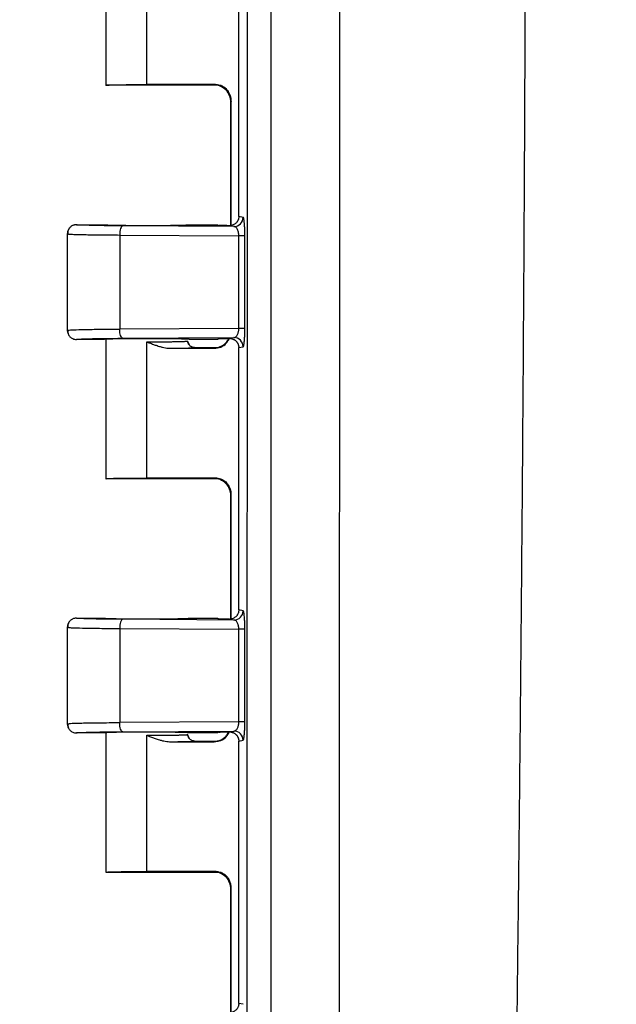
# Model space of a CAD drawing. Header units: inches. Extents: x 1.4 to 59.1, y 1.4 to 45.4.
# Tile 6 of 26: x 12.5 to 14.8, y 12.1 to 15.9. Entities that reach past the tile are written whole.
import ezdxf

# ---------------------------------------------------------------- set-up
doc = ezdxf.new("R2010")
doc.units = ezdxf.units.IN
doc.header["$LTSCALE"] = 5.5
doc.header["$MEASUREMENT"] = 0
doc.layers.add('DIMENSIONS', color=140, linetype='Continuous', lineweight=25)
doc.styles.add('SLDTEXTSTYLE0', font='TXT', dxfattribs={"width": 0.7})
doc.dimstyles.new('SLDDIMSTYLE3', dxfattribs={"dimtxt": 0.467285, "dimasz": 0.715, "dimexe": 0, "dimexo": 0.0625, "dimgap": 0.116821, "dimtad": 0, "dimtih": 1, "dimtoh": 1, "dimrnd": 1e-09, "dimzin": 12, "dimdsep": 46, "dimtxsty": 'SLDTEXTSTYLE0', "dimsah": 1, "dimcen": 0.09, "dimadec": 0, "dimazin": 3, "dimtfac": 1, "dimtofl": 0, "dimtmove": 0, "dimatfit": 3, "dimfxl": 0, "dimfrac": 2, "dimtolj": 1, "dimtzin": 12, "dimarcsym": 0})

# ---------------------------------------------------------------- blocks, each defined once
blk = doc.blocks.new('_D_4')
at = {"layer": 'DIMENSIONS'}
for p, q in [((14.4301, 26.6205), (7.2079, 26.6207)), ((7.8954, 26.6206), (7.8952, 18.4634)), ((7.0065, 17.6162), (6.8496, 17.6162)), ((6.8496, 17.6162), (6.8496, 16.8735)), ((8.7838, 17.6162), (8.9407, 17.6162)), ((8.9407, 17.6162), (8.9407, 16.8735)), ((6.8496, 16.8735), (7.0065, 16.8735)), ((8.9407, 16.8735), (8.7838, 16.8735)), ((7.895, 8.5956), (7.8951, 16.7689)), ((14.4297, 8.5955), (7.2075, 8.5957))]:
    blk.add_line(p, q, dxfattribs=at)
for points in [[(7.8954, 26.6206), (7.7853, 25.9057), (8.0053, 25.9056)], [(7.895, 8.5956), (8.005, 9.3106), (7.785, 9.3107)]]:
    blk.add_solid(points, dxfattribs=at)
at = {"layer": 'DIMENSIONS', "char_height": 0.45833, "attachment_point": 1, "style": 'SLDTEXTSTYLE0'}
for s, insert in [('18.02', (7.0065, 18.3116)), ('457.8', (7.0065, 17.4643))]:
    blk.add_mtext(s, dxfattribs=dict(at, insert=insert))
blk = doc.blocks.new('_D_10')
at = {"layer": 'DIMENSIONS'}
for p, q in [((13.2828, 26.3105), (9.8063, 26.3106)), ((10.4938, 26.3106), (10.4936, 18.4634)), ((9.6049, 17.6162), (9.448, 17.6162)), ((9.448, 17.6162), (9.448, 16.8735)), ((11.3822, 17.6162), (11.5392, 17.6162)), ((11.5392, 17.6162), (11.5392, 16.8735)), ((9.448, 16.8735), (9.6049, 16.8735)), ((11.5392, 16.8735), (11.3822, 16.8735)), ((10.4934, 8.9056), (10.4936, 16.7689)), ((13.2824, 8.9055), (9.8059, 8.9056))]:
    blk.add_line(p, q, dxfattribs=at)
for points in [[(10.4938, 26.3106), (10.3838, 25.5956), (10.6038, 25.5956)], [(10.4934, 8.9056), (10.6034, 9.6206), (10.3834, 9.6206)]]:
    blk.add_solid(points, dxfattribs=at)
at = {"layer": 'DIMENSIONS', "char_height": 0.45833, "attachment_point": 1, "style": 'SLDTEXTSTYLE0'}
for s, insert in [('17.41', (9.6049, 18.3116)), ('442.1', (9.6049, 17.4643))]:
    blk.add_mtext(s, dxfattribs=dict(at, insert=insert))
blk = doc.blocks.new('_D_11')
at = {"layer": 'DIMENSIONS'}
for p, q in [((14.4786, 27.0455), (4.6094, 27.0457)), ((5.2969, 27.0457), (5.2968, 18.4634)), ((4.4081, 17.6162), (4.2512, 17.6162)), ((4.2512, 17.6162), (4.2512, 16.8735)), ((6.1854, 17.6162), (6.3423, 17.6162)), ((6.3423, 17.6162), (6.3423, 16.8735)), ((4.2512, 16.8735), (4.4081, 16.8735)), ((6.3423, 16.8735), (6.1854, 16.8735)), ((5.2965, 8.1707), (5.2967, 16.7689)), ((14.4782, 8.1705), (4.609, 8.1707))]:
    blk.add_line(p, q, dxfattribs=at)
for points in [[(5.2969, 27.0457), (5.1869, 26.3307), (5.4069, 26.3307)], [(5.2965, 8.1707), (5.4065, 8.8857), (5.1865, 8.8857)]]:
    blk.add_solid(points, dxfattribs=at)
at = {"layer": 'DIMENSIONS', "char_height": 0.45833, "attachment_point": 1, "style": 'SLDTEXTSTYLE0'}
for s, insert in [('18.87', (4.4081, 18.3116)), ('479.4', (4.4081, 17.4643))]:
    blk.add_mtext(s, dxfattribs=dict(at, insert=insert))

msp = doc.modelspace()

# ---------------------------------------------------------------- linework, layer by layer
for p, q in [((13.3453, 26.0247), (13.345, 9.1909)), ((13.6984, 10.2183), (13.6987, 24.9973)), ((12.8073, 16.1399), (12.8073, 15.6077)), ((12.9635, 15.6107), (12.9635, 16.1299)), ((13.3138, 15.1077), (13.3138, 16.1079)), ((13.2354, 15.608), (12.8073, 15.608)), ((13.22, 15.6107), (12.9635, 15.6107)), ((13.22, 15.6107), (13.2184, 15.6092)), ((13.2468, 15.6066), (13.2354, 15.608)), ((13.2834, 15.0734), (13.2834, 15.5442)), ((13.285, 15.0739), (13.285, 15.5457)), ((13.3303, 15.1044), (13.3138, 15.1077)), ((12.6948, 15.0766), (12.7998, 15.0766)), ((13.2954, 15.0694), (12.8716, 15.0721)), ((13.1273, 15.0766), (13.2324, 15.0766)), ((13.2324, 15.0766), (13.2393, 15.0731)), ((13.2954, 15.0694), (13.2787, 15.0728)), ((12.6598, 15.0419), (12.6598, 14.6737)), ((12.6598, 15.0416), (12.6646, 15.0409)), ((12.8596, 15.0372), (13.314, 15.0343)), ((12.8596, 15.0372), (12.8596, 14.6785)), ((13.314, 14.6814), (13.314, 15.0343)), ((13.3369, 15.0189), (13.3369, 15.0343)), ((13.3369, 14.6968), (13.3369, 15.0189)), ((13.314, 14.6814), (12.8596, 14.6785)), ((13.3369, 14.6814), (13.314, 14.6814)), ((13.3369, 14.6814), (13.3369, 14.6968)), ((12.6598, 14.6741), (12.6671, 14.6747)), ((12.7998, 14.6391), (12.6948, 14.6391)), ((12.8073, 14.6399), (12.8073, 14.1077)), ((12.8716, 14.6435), (13.2954, 14.6462)), ((13.1273, 14.6391), (13.1198, 14.6397)), ((13.2324, 14.6391), (13.1273, 14.6391)), ((13.2392, 14.6425), (13.2324, 14.6391)), ((13.2787, 14.6428), (13.2954, 14.6462)), ((12.9635, 14.1107), (12.9635, 14.6299)), ((13.0546, 14.6053), (13.0672, 14.6055)), ((13.1244, 14.6186), (13.1169, 14.6327)), ((13.1269, 14.6155), (13.1201, 14.6291)), ((13.1448, 14.608), (13.2354, 14.608)), ((13.22, 14.6053), (13.2184, 14.6069)), ((13.3137, 13.6077), (13.3138, 14.6079)), ((13.3138, 14.6079), (13.3303, 14.6112)), ((13.2354, 14.108), (12.8073, 14.108)), ((13.22, 14.1107), (12.9635, 14.1107)), ((13.22, 14.1107), (13.2184, 14.1092)), ((13.2467, 14.1066), (13.2354, 14.108)), ((13.2834, 13.5734), (13.2834, 14.0442)), ((13.2849, 13.5739), (13.285, 14.0457)), ((13.3303, 13.6044), (13.3137, 13.6077)), ((12.6947, 13.5766), (12.7997, 13.5766)), ((13.2954, 13.5694), (12.8716, 13.5721)), ((13.1272, 13.5766), (13.2324, 13.5766)), ((13.2324, 13.5766), (13.2392, 13.5731)), ((13.2954, 13.5694), (13.2786, 13.5728)), ((12.6597, 13.5419), (12.6597, 13.1737)), ((12.6597, 13.5416), (12.6645, 13.5409)), ((12.8596, 13.5372), (13.314, 13.5343)), ((12.8596, 13.5372), (12.8596, 13.1785)), ((13.314, 13.1814), (13.314, 13.5343)), ((13.3369, 13.5189), (13.3369, 13.5343)), ((13.3369, 13.1968), (13.3369, 13.5189)), ((13.314, 13.1814), (12.8596, 13.1785)), ((13.3369, 13.1814), (13.314, 13.1814)), ((13.3369, 13.1814), (13.3369, 13.1968)), ((12.6597, 13.1741), (12.6671, 13.1747)), ((12.7997, 13.1391), (12.6947, 13.1391)), ((12.8072, 13.1399), (12.8072, 12.6077)), ((12.8716, 13.1435), (13.2954, 13.1462)), ((13.1272, 13.1391), (13.1197, 13.1397)), ((13.2324, 13.1391), (13.1272, 13.1391)), ((13.2392, 13.1425), (13.2324, 13.1391)), ((13.2786, 13.1428), (13.2954, 13.1462)), ((12.9635, 12.6107), (12.9635, 13.1299)), ((13.0546, 13.1053), (13.0672, 13.1055)), ((13.1243, 13.1186), (13.1168, 13.1327)), ((13.1269, 13.1155), (13.12, 13.1291)), ((13.1447, 13.108), (13.2354, 13.108)), ((13.2199, 13.1053), (13.2184, 13.1069)), ((13.3137, 13.1079), (13.3302, 13.1112)), ((13.3137, 12.1077), (13.3137, 13.1079)), ((12.8072, 12.608), (13.2353, 12.608)), ((13.2199, 12.6107), (12.9635, 12.6107)), ((13.2184, 12.6092), (13.2199, 12.6107)), ((13.2467, 12.6066), (13.2353, 12.608)), ((13.2849, 12.5457), (13.2834, 12.5442)), ((13.2834, 12.0734), (13.2834, 12.5442)), ((13.2849, 12.0739), (13.2849, 12.5457)), ((13.3302, 12.1044), (13.3137, 12.1077))]:
    msp.add_line(p, q)
at = {"flags": 128}
for points in [[(13.285, 15.5457), (13.2841, 15.5449), (13.2834, 15.5442)], [(13.0546, 14.6053), (13.1472, 14.6053), (13.22, 14.6053)], [(13.285, 14.0457), (13.2841, 14.0449), (13.2834, 14.0442)], [(13.0546, 13.1053), (13.1472, 13.1053), (13.2199, 13.1053)]]:
    msp.add_lwpolyline(points, dxfattribs=at)
for centre in [(13.2953, 15.1044), (13.2953, 13.6044)]:
    msp.add_arc(centre, 0.035, 270.2058, 0.0014)
for points, knots in [([(13.435, 26.0247), (13.435, 26.0231), (13.435, 26.0196), (13.4353, 26.011), (13.4358, 25.9998), (13.4363, 25.9878), (13.4362, 25.9698), (13.4363, 25.9341), (13.4362, 25.8575), (13.4363, 25.7043), (13.4362, 25.398), (13.4362, 24.7852), (13.4362, 23.5598), (13.4362, 21.1088), (13.4361, 17.6075), (13.436, 14.1061), (13.436, 11.6552), (13.4359, 10.4297), (13.4359, 9.817), (13.4359, 9.5106), (13.4359, 9.3575), (13.4359, 9.2809), (13.4359, 9.2452), (13.4359, 9.2272), (13.4355, 9.2165), (13.4351, 9.2074), (13.4348, 9.2006), (13.4347, 9.1959), (13.4346, 9.1924), (13.4346, 9.1909)], [0, 0, 0, 0, 0.000281, 0.000633, 0.001528, 0.002274, 0.002783, 0.004733, 0.008633, 0.016433, 0.032032, 0.063231, 0.12563, 0.250426, 0.500019, 0.749612, 0.874408, 0.936807, 0.968006, 0.983605, 0.991405, 0.995305, 0.997255, 0.997768, 0.998512, 0.999164, 0.999387, 0.999729, 1, 1, 1, 1]), ([(14.348, 24.9973), (14.35, 24.8741), (14.354, 24.6279), (14.3595, 24.2584), (14.3648, 23.889), (14.3698, 23.5195), (14.3745, 23.1501), (14.3789, 22.7806), (14.383, 22.4111), (14.3868, 22.0417), (14.3902, 21.6722), (14.3934, 21.3027), (14.3963, 20.9332), (14.3988, 20.5637), (14.4011, 20.1943), (14.4031, 19.8248), (14.4047, 19.4553), (14.4061, 19.0858), (14.4071, 18.7163), (14.4079, 18.3468), (14.4083, 17.9773), (14.4085, 17.6078), (14.4083, 17.2383), (14.4079, 16.8688), (14.4071, 16.4993), (14.406, 16.1298), (14.4046, 15.7603), (14.403, 15.3908), (14.401, 15.0213), (14.3987, 14.6518), (14.3961, 14.2823), (14.3932, 13.9129), (14.3901, 13.5434), (14.3866, 13.1739), (14.3828, 12.8044), (14.3787, 12.435), (14.3743, 12.0655), (14.3696, 11.696), (14.3646, 11.3266), (14.3592, 10.9572), (14.3537, 10.5877), (14.3497, 10.3414), (14.3477, 10.2183)], [0, 0, 0, 0, 0.025001, 0.050002, 0.075003, 0.100004, 0.125004, 0.150004, 0.175005, 0.200005, 0.225005, 0.250005, 0.275004, 0.300004, 0.325004, 0.350003, 0.375003, 0.400002, 0.425002, 0.450001, 0.475001, 0.5, 0.524999, 0.549999, 0.574998, 0.599998, 0.624997, 0.649997, 0.674996, 0.699996, 0.724996, 0.749995, 0.774995, 0.799995, 0.824995, 0.849996, 0.874996, 0.899996, 0.924997, 0.949998, 0.974999, 1, 1, 1, 1]), ([(12.8073, 15.608), (12.8074, 15.6081), (12.8075, 15.6082), (12.8081, 15.6083), (12.8091, 15.6084), (12.8104, 15.6086), (12.812, 15.6087), (12.8139, 15.6088), (12.816, 15.6089), (12.8183, 15.609), (12.8208, 15.6091), (12.8234, 15.6092), (12.8262, 15.6093), (12.8291, 15.6094), (12.832, 15.6095), (12.8351, 15.6096), (12.8381, 15.6096), (12.8412, 15.6097), (12.8443, 15.6098), (12.8474, 15.6098), (12.8504, 15.6099), (12.8562, 15.61), (12.8652, 15.6101), (12.878, 15.6103), (12.8914, 15.6104), (12.9054, 15.6106), (12.9198, 15.6106), (12.9343, 15.6107), (12.9489, 15.6107), (12.9587, 15.6107), (12.9635, 15.6107)], [0, 0, 0, 0, 0.0324238, 0.0640668, 0.0949289, 0.1250102, 0.1543106, 0.1828301, 0.2105688, 0.2375265, 0.2637033, 0.2890992, 0.3137142, 0.3375483, 0.3606014, 0.3828736, 0.4043648, 0.425075, 0.4450043, 0.4641527, 0.48252, 0.5001064, 0.565555, 0.6301571, 0.6939128, 0.7568223, 0.8188856, 0.8801029, 0.9404744, 1, 1, 1, 1]), ([(13.2834, 15.5442), (13.2834, 15.5518), (13.282, 15.5601), (13.2757, 15.5761), (13.2708, 15.5837), (13.2581, 15.5964), (13.2504, 15.6014), (13.2344, 15.6078), (13.2261, 15.6092), (13.2184, 15.6092)], [0, 0, 0, 0, 0.25, 0.25, 0.5, 0.5, 0.75, 0.75, 1, 1, 1, 1]), ([(13.285, 15.5457), (13.285, 15.5474), (13.2849, 15.5509), (13.2843, 15.5559), (13.2833, 15.5609), (13.2819, 15.5659), (13.2801, 15.5706), (13.278, 15.5753), (13.2755, 15.5797), (13.2726, 15.584), (13.2695, 15.588), (13.266, 15.5918), (13.2623, 15.5952), (13.2582, 15.5984), (13.254, 15.6012), (13.2495, 15.6037), (13.2449, 15.6059), (13.2401, 15.6076), (13.2352, 15.609), (13.2302, 15.61), (13.2251, 15.6106), (13.2217, 15.6107), (13.22, 15.6107)], [0, 0, 0, 0, 0.050004, 0.100007, 0.150009, 0.20001, 0.25001, 0.300009, 0.350007, 0.400005, 0.450003, 0.5, 0.549997, 0.599995, 0.649993, 0.699991, 0.74999, 0.79999, 0.849991, 0.899993, 0.949996, 1, 1, 1, 1]), ([(13.2467, 15.6069), (13.2512, 15.6048), (13.2604, 15.6007), (13.2741, 15.585), (13.2831, 15.565), (13.2837, 15.5503), (13.2839, 15.5433)], [0, 0, 0, 0, 0.258293, 0.518394, 0.769083, 1, 1, 1, 1]), ([(13.3138, 15.1077), (13.3137, 15.1065), (13.3137, 15.1041), (13.3131, 15.1005), (13.3121, 15.0969), (13.3108, 15.0935), (13.3091, 15.0902), (13.307, 15.087), (13.3043, 15.0836), (13.3004, 15.0801), (13.2952, 15.0767), (13.2889, 15.074), (13.2843, 15.0733), (13.2819, 15.0729)], [0, 0, 0, 0, 0.070037, 0.140513, 0.211436, 0.282811, 0.354645, 0.426942, 0.499708, 0.609616, 0.72963, 0.859757, 1, 1, 1, 1]), ([(13.3332, 15.0962), (13.3329, 15.0977), (13.332, 15.1031), (13.331, 15.1039), (13.3303, 15.1044)], [0, 0, 0, 0, 0.29215, 1, 1, 1, 1]), ([(13.3369, 15.0343), (13.3369, 15.0403), (13.3368, 15.0526), (13.3361, 15.0687), (13.3352, 15.0818), (13.3342, 15.0912), (13.3335, 15.0948), (13.3332, 15.0962)], [0, 0, 0, 0, 0.227137, 0.463168, 0.655652, 0.863842, 1, 1, 1, 1]), ([(12.6948, 15.0766), (12.6936, 15.0765), (12.6912, 15.0765), (12.6874, 15.0759), (12.6833, 15.0747), (12.6791, 15.073), (12.6748, 15.0705), (12.6707, 15.0672), (12.667, 15.0631), (12.6639, 15.0583), (12.6615, 15.053), (12.6601, 15.0474), (12.6599, 15.0435), (12.6598, 15.0416)], [0, 0, 0, 0, 0.063428, 0.133424, 0.210138, 0.293532, 0.383313, 0.478871, 0.579253, 0.683174, 0.789077, 0.895255, 1, 1, 1, 1]), ([(12.6665, 15.0622), (12.6645, 15.0586), (12.6607, 15.0515), (12.6623, 15.0442), (12.6631, 15.0405)], [0, 0, 0, 0, 0.501209, 1, 1, 1, 1]), ([(12.8716, 15.0721), (12.8458, 15.0723), (12.8215, 15.0725), (12.7781, 15.0731), (12.7589, 15.0735), (12.7275, 15.0743), (12.7153, 15.0747), (12.6989, 15.0756), (12.6947, 15.0761), (12.6948, 15.0766)], [0, 0, 0, 0, 0.25, 0.25, 0.5, 0.5, 0.75, 0.75, 1, 1, 1, 1]), ([(12.7998, 15.0766), (12.7998, 15.0765), (12.7999, 15.0764), (12.8005, 15.0763), (12.8015, 15.0761), (12.8029, 15.076), (12.8045, 15.0759), (12.8065, 15.0758), (12.8086, 15.0756), (12.811, 15.0755), (12.8136, 15.0754), (12.8164, 15.0753), (12.8193, 15.0752), (12.8223, 15.0751), (12.8254, 15.075), (12.8285, 15.075), (12.8317, 15.0749), (12.835, 15.0748), (12.8382, 15.0747), (12.8414, 15.0747), (12.8445, 15.0746), (12.857, 15.0744), (12.8816, 15.0741), (12.9217, 15.0738), (12.9705, 15.0737), (13.0272, 15.0739), (13.0665, 15.0743), (13.0859, 15.0747), (13.0923, 15.0748), (13.0987, 15.075), (13.105, 15.0751), (13.1109, 15.0753), (13.1162, 15.0755), (13.1208, 15.0758), (13.1244, 15.076), (13.1268, 15.0763), (13.1271, 15.0765), (13.1273, 15.0766)], [0, 0, 0, 0, 0.0163307, 0.0322613, 0.0477919, 0.0629224, 0.0776528, 0.0919832, 0.1059135, 0.1194437, 0.1325738, 0.1453039, 0.1576338, 0.1695637, 0.1810934, 0.1922231, 0.2029526, 0.2132821, 0.2232114, 0.2327406, 0.2418696, 0.2505986, 0.3369163, 0.4202081, 0.5004735, 0.6215931, 0.7494546, 0.76731, 0.7867655, 0.8078211, 0.8304766, 0.854732, 0.8805869, 0.9080414, 0.9370952, 0.9677481, 1, 1, 1, 1]), ([(12.8716, 15.0721), (12.8685, 15.072), (12.8654, 15.0682), (12.861, 15.0552), (12.8597, 15.0462), (12.8596, 15.0372)], [0, 0, 0, 0, 0.5, 0.5, 1, 1, 1, 1]), ([(13.2787, 15.0728), (13.2776, 15.0728), (13.2753, 15.0728), (13.2719, 15.0728), (13.2684, 15.0728), (13.2649, 15.0729), (13.2612, 15.0729), (13.2573, 15.0729), (13.2528, 15.073), (13.2467, 15.073), (13.2422, 15.0731), (13.2393, 15.0731)], [0, 0, 0, 0, 0.0747293, 0.1524358, 0.2336331, 0.3187715, 0.4082418, 0.502381, 0.619984, 0.7545939, 1, 1, 1, 1]), ([(13.314, 15.0343), (13.314, 15.0353), (13.3139, 15.0373), (13.3137, 15.0403), (13.3133, 15.0432), (13.3128, 15.0462), (13.3122, 15.0491), (13.3111, 15.0531), (13.309, 15.0582), (13.3063, 15.0628), (13.3033, 15.0661), (13.3007, 15.0679), (13.298, 15.0691), (13.2964, 15.0693), (13.2954, 15.0694)], [0, 0, 0, 0, 0.046181, 0.093075, 0.140963, 0.190112, 0.240766, 0.293151, 0.422653, 0.570798, 0.67946, 0.805913, 0.886875, 1, 1, 1, 1]), ([(12.6646, 15.0409), (12.6652, 15.0408), (12.6675, 15.0404), (12.6872, 15.0396), (12.7267, 15.0385), (12.7879, 15.0377), (12.8361, 15.0373), (12.8596, 15.0372)], [0, 0, 0, 0, 0.071274, 0.248004, 0.516573, 0.763779, 1, 1, 1, 1]), ([(13.3369, 15.0343), (13.3363, 15.0343), (13.3338, 15.0343), (13.3258, 15.0343), (13.3202, 15.0343), (13.314, 15.0343)], [0, 0, 0, 0, 0.5, 0.5, 1, 1, 1, 1]), ([(12.6671, 14.6747), (12.6697, 14.675), (12.6753, 14.6758), (12.7157, 14.6769), (12.7761, 14.6779), (12.8325, 14.6783), (12.8596, 14.6785)], [0, 0, 0, 0, 0.200014, 0.436244, 0.729165, 1, 1, 1, 1]), ([(12.8716, 14.6435), (12.8699, 14.6436), (12.8683, 14.6447), (12.8654, 14.6485), (12.8642, 14.6511), (12.8622, 14.6568), (12.8613, 14.6603), (12.8601, 14.6687), (12.8597, 14.6735), (12.8596, 14.6785)], [0, 0, 0, 0, 0.25, 0.25, 0.5, 0.5, 0.75, 0.75, 1, 1, 1, 1]), ([(13.2954, 14.6462), (13.296, 14.6462), (13.2972, 14.6463), (13.2989, 14.6469), (13.3004, 14.6476), (13.3018, 14.6485), (13.303, 14.6494), (13.3049, 14.6512), (13.3073, 14.6544), (13.3099, 14.6595), (13.3118, 14.6648), (13.313, 14.6702), (13.3138, 14.6757), (13.3139, 14.6795), (13.314, 14.6814)], [0, 0, 0, 0, 0.07433, 0.142043, 0.20314, 0.257625, 0.305502, 0.34678, 0.497747, 0.628708, 0.730164, 0.824894, 0.914289, 1, 1, 1, 1]), ([(13.3329, 14.6173), (13.3331, 14.618), (13.3332, 14.6187), (13.3333, 14.6193), (13.3333, 14.6194), (13.3333, 14.6195), (13.3333, 14.6196), (13.3334, 14.62), (13.3336, 14.6208), (13.3341, 14.6241), (13.3348, 14.6301), (13.3353, 14.6356), (13.3357, 14.6409), (13.3358, 14.6436), (13.3363, 14.6521), (13.3365, 14.658), (13.3368, 14.6699), (13.3369, 14.6758), (13.3369, 14.6814)], [0, 0, 0, 0, 0.0625, 0.0625, 0.070312, 0.070312, 0.078125, 0.078125, 0.09375, 0.125, 0.25, 0.375, 0.375, 0.5, 0.5, 0.75, 0.75, 1, 1, 1, 1]), ([(12.6598, 14.6741), (12.6598, 14.6735), (12.6598, 14.6714), (12.6604, 14.6668), (12.6621, 14.6608), (12.6655, 14.6545), (12.6697, 14.6493), (12.6748, 14.6451), (12.6807, 14.6418), (12.6875, 14.6395), (12.6923, 14.6392), (12.6948, 14.6391)], [0, 0, 0, 0, 0.032133, 0.116858, 0.250107, 0.37381, 0.500051, 0.613795, 0.73614, 0.865614, 1, 1, 1, 1]), ([(12.6632, 14.6752), (12.6625, 14.671), (12.6611, 14.6626), (12.665, 14.656), (12.667, 14.6528)], [0, 0, 0, 0, 0.506277, 1, 1, 1, 1]), ([(12.6948, 14.6391), (12.6947, 14.6396), (12.6989, 14.64), (12.7153, 14.6409), (12.7275, 14.6414), (12.7589, 14.6422), (12.7781, 14.6425), (12.8215, 14.6431), (12.8458, 14.6433), (12.8716, 14.6435)], [0, 0, 0, 0, 0.25, 0.25, 0.5, 0.5, 0.75, 0.75, 1, 1, 1, 1]), ([(13.1273, 14.6391), (13.1272, 14.6391), (13.1271, 14.6392), (13.1265, 14.6393), (13.1255, 14.6395), (13.1242, 14.6396), (13.1225, 14.6397), (13.1206, 14.6399), (13.1184, 14.64), (13.116, 14.6401), (13.1134, 14.6402), (13.1106, 14.6403), (13.1078, 14.6404), (13.1047, 14.6405), (13.1017, 14.6406), (13.0985, 14.6407), (13.0953, 14.6408), (13.0921, 14.6408), (13.0889, 14.6409), (13.0857, 14.641), (13.0825, 14.641), (13.0701, 14.6413), (13.0454, 14.6416), (13.0053, 14.6419), (12.9565, 14.642), (12.8998, 14.6418), (12.8606, 14.6413), (12.8412, 14.641), (12.8348, 14.6408), (12.8283, 14.6407), (12.8221, 14.6405), (12.8162, 14.6403), (12.8108, 14.6401), (12.8062, 14.6399), (12.8027, 14.6396), (12.8002, 14.6394), (12.7999, 14.6392), (12.7998, 14.6391)], [0, 0, 0, 0, 0.016331, 0.032261, 0.047792, 0.062922, 0.077653, 0.091983, 0.105913, 0.119444, 0.132574, 0.145304, 0.157634, 0.169564, 0.181093, 0.192223, 0.202953, 0.213282, 0.223211, 0.232741, 0.24187, 0.250599, 0.336916, 0.420208, 0.500474, 0.621593, 0.749455, 0.76731, 0.786765, 0.807821, 0.830477, 0.854732, 0.880587, 0.908041, 0.937095, 0.967748, 1, 1, 1, 1]), ([(13.2184, 14.6069), (13.2269, 14.6079), (13.2438, 14.6099), (13.2647, 14.6236), (13.2723, 14.6369), (13.2756, 14.6428)], [0, 0, 0, 0, 0.357025, 0.71405, 1, 1, 1, 1]), ([(13.22, 14.6053), (13.2284, 14.6063), (13.2454, 14.6083), (13.2667, 14.6224), (13.2746, 14.6363), (13.2783, 14.6428)], [0, 0, 0, 0, 0.347731, 0.695436, 1, 1, 1, 1]), ([(13.2392, 14.6425), (13.2419, 14.6425), (13.2462, 14.6426), (13.2521, 14.6426), (13.2577, 14.6427), (13.2642, 14.6428), (13.2715, 14.6428), (13.2763, 14.6428), (13.2787, 14.6428)], [0, 0, 0, 0, 0.221484, 0.359229, 0.480086, 0.670731, 0.842821, 1, 1, 1, 1]), ([(13.2819, 14.6427), (13.2831, 14.6425), (13.2855, 14.6422), (13.2891, 14.6413), (13.2925, 14.6401), (13.2956, 14.6386), (13.2986, 14.6367), (13.3013, 14.6347), (13.3037, 14.6324), (13.3059, 14.63), (13.3078, 14.6274), (13.3095, 14.6247), (13.3108, 14.622), (13.3119, 14.6191), (13.3128, 14.6163), (13.3133, 14.6135), (13.3137, 14.6107), (13.3137, 14.6088), (13.3138, 14.6079)], [0, 0, 0, 0, 0.071691, 0.142147, 0.21137, 0.279361, 0.346123, 0.411656, 0.475965, 0.53905, 0.600913, 0.661559, 0.720988, 0.779204, 0.83621, 0.892009, 0.946604, 1, 1, 1, 1]), ([(13.3303, 14.6112), (13.3303, 14.6203), (13.3265, 14.6294), (13.3136, 14.6424), (13.3045, 14.6462), (13.2954, 14.6462)], [0, 0, 0, 0, 0.5, 0.5, 1, 1, 1, 1]), ([(12.9635, 14.6299), (12.9662, 14.6299), (12.9716, 14.6299), (12.9798, 14.6299), (12.988, 14.6299), (12.9961, 14.63), (13.0043, 14.63), (13.0124, 14.6301), (13.0204, 14.6301), (13.0284, 14.6302), (13.0361, 14.6303), (13.0438, 14.6304), (13.0512, 14.6304), (13.0584, 14.6306), (13.0654, 14.6307), (13.0721, 14.6308), (13.0786, 14.6309), (13.0851, 14.6311), (13.0916, 14.6312), (13.0979, 14.6314), (13.1037, 14.6317), (13.109, 14.6319), (13.1135, 14.6322), (13.117, 14.6324), (13.1193, 14.6327), (13.1196, 14.6329), (13.1198, 14.633)], [0, 0, 0, 0, 0.033005, 0.0663, 0.099885, 0.133761, 0.167928, 0.202385, 0.237132, 0.27217, 0.307498, 0.343118, 0.379027, 0.415228, 0.451719, 0.488501, 0.525574, 0.56637, 0.610147, 0.656903, 0.706639, 0.759353, 0.815047, 0.87372, 0.935371, 1, 1, 1, 1]), ([(12.9635, 14.6299), (12.9669, 14.6285), (12.9751, 14.6252), (12.9878, 14.6203), (13.0003, 14.6159), (13.0121, 14.6122), (13.0226, 14.6094), (13.0338, 14.6071), (13.0443, 14.6056), (13.0513, 14.6054), (13.0546, 14.6053)], [0, 0, 0, 0, 0.116928, 0.276186, 0.432417, 0.536209, 0.664918, 0.777318, 0.895455, 1, 1, 1, 1]), ([(13.081, 14.6057), (13.083, 14.6057), (13.0971, 14.6059), (13.1176, 14.6064), (13.14, 14.6071), (13.1431, 14.6077), (13.1448, 14.608)], [0, 0, 0, 0, 0.048349, 0.337573, 0.654866, 1, 1, 1, 1]), ([(13.1448, 14.608), (13.1437, 14.6081), (13.1416, 14.6082), (13.1384, 14.6088), (13.1355, 14.6098), (13.133, 14.6109), (13.1302, 14.6126), (13.1268, 14.6153), (13.1237, 14.6192), (13.1213, 14.6239), (13.12, 14.6284), (13.1198, 14.6317), (13.1198, 14.633)], [0, 0, 0, 0, 0.079713, 0.162999, 0.24936, 0.309244, 0.3745, 0.500009, 0.635902, 0.749238, 0.899275, 1, 1, 1, 1]), ([(13.3303, 14.6112), (13.3309, 14.6113), (13.3314, 14.6122), (13.3323, 14.6146), (13.3326, 14.616), (13.3329, 14.6173)], [0, 0, 0, 0, 0.5, 0.5, 1, 1, 1, 1]), ([(12.8073, 14.108), (12.8073, 14.1081), (12.8074, 14.1082), (12.8081, 14.1083), (12.8091, 14.1084), (12.8104, 14.1086), (12.812, 14.1087), (12.8139, 14.1088), (12.816, 14.1089), (12.8183, 14.109), (12.8208, 14.1091), (12.8234, 14.1092), (12.8262, 14.1093), (12.8291, 14.1094), (12.832, 14.1095), (12.835, 14.1096), (12.8381, 14.1096), (12.8412, 14.1097), (12.8443, 14.1098), (12.8473, 14.1098), (12.8504, 14.1099), (12.8562, 14.11), (12.8651, 14.1101), (12.8779, 14.1103), (12.8914, 14.1104), (12.9054, 14.1106), (12.9197, 14.1106), (12.9343, 14.1107), (12.9489, 14.1107), (12.9587, 14.1107), (12.9635, 14.1107)], [0, 0, 0, 0, 0.032424, 0.064067, 0.094929, 0.12501, 0.154311, 0.18283, 0.210569, 0.237526, 0.263703, 0.289099, 0.313714, 0.337548, 0.360601, 0.382874, 0.404365, 0.425075, 0.445004, 0.464153, 0.48252, 0.500106, 0.565555, 0.630157, 0.693913, 0.756822, 0.818886, 0.880103, 0.940474, 1, 1, 1, 1]), ([(13.2834, 14.0442), (13.2834, 14.0518), (13.282, 14.0601), (13.2757, 14.0761), (13.2707, 14.0837), (13.258, 14.0964), (13.2504, 14.1014), (13.2344, 14.1078), (13.2261, 14.1092), (13.2184, 14.1092)], [0, 0, 0, 0, 0.25, 0.25, 0.5, 0.5, 0.75, 0.75, 1, 1, 1, 1]), ([(13.285, 14.0457), (13.2849, 14.0474), (13.2848, 14.0509), (13.2842, 14.0559), (13.2832, 14.0609), (13.2818, 14.0659), (13.2801, 14.0706), (13.2779, 14.0753), (13.2754, 14.0797), (13.2726, 14.084), (13.2694, 14.088), (13.266, 14.0918), (13.2622, 14.0952), (13.2582, 14.0984), (13.254, 14.1012), (13.2495, 14.1037), (13.2449, 14.1059), (13.2401, 14.1076), (13.2352, 14.109), (13.2301, 14.11), (13.2251, 14.1106), (13.2217, 14.1107), (13.22, 14.1107)], [0, 0, 0, 0, 0.050004, 0.100007, 0.150009, 0.20001, 0.25001, 0.300009, 0.350007, 0.400005, 0.450003, 0.5, 0.549997, 0.599995, 0.649993, 0.699991, 0.74999, 0.79999, 0.849991, 0.899993, 0.949996, 1, 1, 1, 1]), ([(13.2466, 14.1069), (13.2512, 14.1048), (13.2604, 14.1007), (13.2741, 14.085), (13.2831, 14.065), (13.2836, 14.0503), (13.2839, 14.0433)], [0, 0, 0, 0, 0.258293, 0.518394, 0.769083, 1, 1, 1, 1]), ([(13.3137, 13.6077), (13.3137, 13.6065), (13.3136, 13.6041), (13.313, 13.6005), (13.3121, 13.5969), (13.3108, 13.5935), (13.3091, 13.5902), (13.307, 13.587), (13.3042, 13.5836), (13.3004, 13.5801), (13.2951, 13.5767), (13.2889, 13.574), (13.2843, 13.5733), (13.2819, 13.5729)], [0, 0, 0, 0, 0.070037, 0.140513, 0.211436, 0.282811, 0.354645, 0.426942, 0.499708, 0.609616, 0.72963, 0.859757, 1, 1, 1, 1]), ([(13.3332, 13.5962), (13.3329, 13.5977), (13.332, 13.6031), (13.331, 13.6039), (13.3303, 13.6044)], [0, 0, 0, 0, 0.29215, 1, 1, 1, 1]), ([(13.3369, 13.5343), (13.3368, 13.5403), (13.3367, 13.5526), (13.3361, 13.5687), (13.3352, 13.5818), (13.3342, 13.5912), (13.3335, 13.5948), (13.3332, 13.5962)], [0, 0, 0, 0, 0.227137, 0.463168, 0.655652, 0.863842, 1, 1, 1, 1]), ([(12.6947, 13.5766), (12.6936, 13.5765), (12.6911, 13.5765), (12.6873, 13.5759), (12.6833, 13.5747), (12.679, 13.573), (12.6748, 13.5705), (12.6707, 13.5672), (12.667, 13.5631), (12.6638, 13.5583), (12.6615, 13.553), (12.66, 13.5474), (12.6598, 13.5435), (12.6597, 13.5416)], [0, 0, 0, 0, 0.063428, 0.133424, 0.210138, 0.293532, 0.383313, 0.478871, 0.579253, 0.683174, 0.789077, 0.895255, 1, 1, 1, 1]), ([(12.6664, 13.5622), (12.6645, 13.5586), (12.6606, 13.5515), (12.6623, 13.5442), (12.6631, 13.5405)], [0, 0, 0, 0, 0.5012087, 1, 1, 1, 1]), ([(12.8716, 13.5721), (12.8458, 13.5723), (12.8215, 13.5725), (12.778, 13.5731), (12.7589, 13.5735), (12.7275, 13.5743), (12.7152, 13.5747), (12.6989, 13.5756), (12.6947, 13.5761), (12.6947, 13.5766)], [0, 0, 0, 0, 0.25, 0.25, 0.5, 0.5, 0.75, 0.75, 1, 1, 1, 1]), ([(12.7997, 13.5766), (12.7998, 13.5765), (12.7999, 13.5764), (12.8005, 13.5763), (12.8015, 13.5761), (12.8028, 13.576), (12.8045, 13.5759), (12.8064, 13.5758), (12.8086, 13.5756), (12.811, 13.5755), (12.8136, 13.5754), (12.8164, 13.5753), (12.8193, 13.5752), (12.8223, 13.5751), (12.8254, 13.575), (12.8285, 13.575), (12.8317, 13.5749), (12.8349, 13.5748), (12.8381, 13.5747), (12.8413, 13.5747), (12.8445, 13.5746), (12.8569, 13.5744), (12.8816, 13.5741), (12.9217, 13.5738), (12.9705, 13.5737), (13.0272, 13.5739), (13.0664, 13.5743), (13.0858, 13.5747), (13.0923, 13.5748), (13.0987, 13.575), (13.1049, 13.5751), (13.1108, 13.5753), (13.1162, 13.5755), (13.1208, 13.5758), (13.1243, 13.576), (13.1268, 13.5763), (13.1271, 13.5765), (13.1272, 13.5766)], [0, 0, 0, 0, 0.016331, 0.032261, 0.047792, 0.062922, 0.077653, 0.091983, 0.105913, 0.119444, 0.132574, 0.145304, 0.157634, 0.169564, 0.181093, 0.192223, 0.202953, 0.213282, 0.223211, 0.232741, 0.24187, 0.250599, 0.336916, 0.420208, 0.500474, 0.621593, 0.749455, 0.76731, 0.786765, 0.807821, 0.830477, 0.854732, 0.880587, 0.908041, 0.937095, 0.967748, 1, 1, 1, 1]), ([(12.8716, 13.5721), (12.8685, 13.572), (12.8654, 13.5682), (12.861, 13.5552), (12.8597, 13.5462), (12.8596, 13.5372)], [0, 0, 0, 0, 0.5, 0.5, 1, 1, 1, 1]), ([(13.2786, 13.5728), (13.2775, 13.5728), (13.2753, 13.5728), (13.2719, 13.5728), (13.2684, 13.5728), (13.2648, 13.5729), (13.2612, 13.5729), (13.2572, 13.5729), (13.2528, 13.573), (13.2467, 13.573), (13.2422, 13.5731), (13.2392, 13.5731)], [0, 0, 0, 0, 0.0747293, 0.1524359, 0.2336332, 0.3187716, 0.4082419, 0.5023811, 0.6199841, 0.7545941, 1, 1, 1, 1]), ([(13.314, 13.5343), (13.314, 13.5353), (13.3139, 13.5373), (13.3137, 13.5403), (13.3133, 13.5432), (13.3128, 13.5462), (13.3122, 13.5491), (13.311, 13.5531), (13.309, 13.5582), (13.3062, 13.5628), (13.3032, 13.5661), (13.3007, 13.5679), (13.298, 13.5691), (13.2963, 13.5693), (13.2954, 13.5694)], [0, 0, 0, 0, 0.046181, 0.093075, 0.140963, 0.190112, 0.240766, 0.293151, 0.422653, 0.570798, 0.67946, 0.805913, 0.886875, 1, 1, 1, 1]), ([(12.6645, 13.5409), (12.6652, 13.5408), (12.6675, 13.5404), (12.6872, 13.5396), (12.7266, 13.5385), (12.7878, 13.5377), (12.836, 13.5373), (12.8596, 13.5372)], [0, 0, 0, 0, 0.071274, 0.248004, 0.516573, 0.763779, 1, 1, 1, 1]), ([(13.3369, 13.5343), (13.3363, 13.5343), (13.3338, 13.5343), (13.3257, 13.5343), (13.3202, 13.5343), (13.314, 13.5343)], [0, 0, 0, 0, 0.5, 0.5, 1, 1, 1, 1]), ([(12.6631, 13.1752), (12.6624, 13.171), (12.6611, 13.1626), (12.665, 13.156), (12.667, 13.1528)], [0, 0, 0, 0, 0.5062769, 1, 1, 1, 1]), ([(12.6671, 13.1747), (12.6696, 13.175), (12.6752, 13.1758), (12.7157, 13.1769), (12.7761, 13.1779), (12.8325, 13.1783), (12.8596, 13.1785)], [0, 0, 0, 0, 0.200014, 0.436244, 0.729165, 1, 1, 1, 1]), ([(12.8716, 13.1435), (12.8699, 13.1436), (12.8682, 13.1447), (12.8653, 13.1485), (12.8641, 13.1511), (12.8622, 13.1568), (12.8613, 13.1603), (12.86, 13.1687), (12.8596, 13.1735), (12.8596, 13.1785)], [0, 0, 0, 0, 0.25, 0.25, 0.5, 0.5, 0.75, 0.75, 1, 1, 1, 1]), ([(13.2954, 13.1462), (13.296, 13.1462), (13.2972, 13.1463), (13.2989, 13.1469), (13.3004, 13.1476), (13.3018, 13.1485), (13.3029, 13.1494), (13.3048, 13.1512), (13.3073, 13.1544), (13.3099, 13.1595), (13.3118, 13.1648), (13.313, 13.1702), (13.3138, 13.1757), (13.3139, 13.1795), (13.314, 13.1814)], [0, 0, 0, 0, 0.0743301, 0.1420426, 0.2031397, 0.2576246, 0.3055022, 0.34678, 0.4977469, 0.6287077, 0.7301641, 0.8248941, 0.9142889, 1, 1, 1, 1]), ([(13.3329, 13.1173), (13.333, 13.118), (13.3331, 13.1187), (13.3333, 13.1193), (13.3333, 13.1194), (13.3333, 13.1195), (13.3333, 13.1196), (13.3334, 13.12), (13.3335, 13.1208), (13.3341, 13.1241), (13.3348, 13.1301), (13.3352, 13.1356), (13.3356, 13.1409), (13.3358, 13.1436), (13.3363, 13.1521), (13.3365, 13.158), (13.3368, 13.1699), (13.3369, 13.1758), (13.3369, 13.1814)], [0, 0, 0, 0, 0.0625, 0.0625, 0.070312, 0.070312, 0.078125, 0.078125, 0.09375, 0.125, 0.25, 0.375, 0.375, 0.5, 0.5, 0.75, 0.75, 1, 1, 1, 1]), ([(12.6597, 13.1741), (12.6597, 13.1735), (12.6598, 13.1714), (12.6603, 13.1668), (12.6621, 13.1608), (12.6654, 13.1545), (12.6697, 13.1493), (12.6748, 13.1451), (12.6807, 13.1418), (12.6874, 13.1395), (12.6923, 13.1392), (12.6947, 13.1391)], [0, 0, 0, 0, 0.032133, 0.116858, 0.250107, 0.37381, 0.500051, 0.613795, 0.73614, 0.865614, 1, 1, 1, 1]), ([(12.6947, 13.1391), (12.6947, 13.1396), (12.6988, 13.14), (12.7152, 13.1409), (12.7275, 13.1414), (12.7589, 13.1422), (12.778, 13.1425), (12.8215, 13.1431), (12.8458, 13.1433), (12.8716, 13.1435)], [0, 0, 0, 0, 0.25, 0.25, 0.5, 0.5, 0.75, 0.75, 1, 1, 1, 1]), ([(13.1272, 13.1391), (13.1272, 13.1391), (13.1271, 13.1392), (13.1265, 13.1393), (13.1255, 13.1395), (13.1241, 13.1396), (13.1225, 13.1397), (13.1205, 13.1399), (13.1184, 13.14), (13.116, 13.1401), (13.1134, 13.1402), (13.1106, 13.1403), (13.1077, 13.1404), (13.1047, 13.1405), (13.1016, 13.1406), (13.0985, 13.1407), (13.0953, 13.1408), (13.0921, 13.1408), (13.0888, 13.1409), (13.0856, 13.141), (13.0825, 13.141), (13.07, 13.1413), (13.0454, 13.1416), (13.0053, 13.1419), (12.9565, 13.142), (12.8998, 13.1418), (12.8606, 13.1413), (12.8411, 13.141), (12.8347, 13.1408), (12.8283, 13.1407), (12.8221, 13.1405), (12.8162, 13.1403), (12.8108, 13.1401), (12.8062, 13.1399), (12.8026, 13.1396), (12.8002, 13.1394), (12.7999, 13.1392), (12.7997, 13.1391)], [0, 0, 0, 0, 0.016331, 0.032261, 0.047792, 0.062922, 0.077653, 0.091983, 0.105913, 0.119444, 0.132574, 0.145304, 0.157634, 0.169564, 0.181093, 0.192223, 0.202953, 0.213282, 0.223211, 0.232741, 0.24187, 0.250599, 0.336916, 0.420208, 0.500474, 0.621593, 0.749455, 0.76731, 0.786765, 0.807821, 0.830477, 0.854732, 0.880587, 0.908041, 0.937095, 0.967748, 1, 1, 1, 1]), ([(13.2184, 13.1069), (13.2268, 13.1079), (13.2437, 13.1099), (13.2646, 13.1236), (13.2722, 13.1369), (13.2756, 13.1428)], [0, 0, 0, 0, 0.357025, 0.71405, 1, 1, 1, 1]), ([(13.2199, 13.1053), (13.2284, 13.1063), (13.2453, 13.1083), (13.2667, 13.1224), (13.2746, 13.1363), (13.2782, 13.1428)], [0, 0, 0, 0, 0.347731, 0.695436, 1, 1, 1, 1]), ([(13.2392, 13.1425), (13.2419, 13.1425), (13.2461, 13.1426), (13.252, 13.1426), (13.2577, 13.1427), (13.2641, 13.1428), (13.2714, 13.1428), (13.2763, 13.1428), (13.2786, 13.1428)], [0, 0, 0, 0, 0.221486, 0.35923, 0.480086, 0.670731, 0.842821, 1, 1, 1, 1]), ([(13.2818, 13.1427), (13.2831, 13.1425), (13.2855, 13.1422), (13.2891, 13.1413), (13.2924, 13.1401), (13.2956, 13.1386), (13.2986, 13.1367), (13.3013, 13.1347), (13.3037, 13.1324), (13.3059, 13.13), (13.3078, 13.1274), (13.3094, 13.1247), (13.3108, 13.122), (13.3119, 13.1191), (13.3127, 13.1163), (13.3133, 13.1135), (13.3137, 13.1107), (13.3137, 13.1088), (13.3137, 13.1079)], [0, 0, 0, 0, 0.071691, 0.142147, 0.21137, 0.279361, 0.346123, 0.411656, 0.475965, 0.53905, 0.600913, 0.661559, 0.720988, 0.779204, 0.83621, 0.892009, 0.946604, 1, 1, 1, 1]), ([(13.3302, 13.1112), (13.3302, 13.1203), (13.3265, 13.1294), (13.3136, 13.1424), (13.3045, 13.1462), (13.2954, 13.1462)], [0, 0, 0, 0, 0.5, 0.5, 1, 1, 1, 1]), ([(12.9635, 13.1299), (12.9662, 13.1299), (12.9716, 13.1299), (12.9798, 13.1299), (12.9879, 13.1299), (12.9961, 13.13), (13.0043, 13.13), (13.0124, 13.1301), (13.0204, 13.1301), (13.0283, 13.1302), (13.0361, 13.1303), (13.0437, 13.1304), (13.0512, 13.1304), (13.0584, 13.1306), (13.0654, 13.1307), (13.072, 13.1308), (13.0786, 13.1309), (13.0851, 13.1311), (13.0916, 13.1312), (13.0978, 13.1314), (13.1037, 13.1317), (13.109, 13.1319), (13.1135, 13.1322), (13.1169, 13.1324), (13.1193, 13.1327), (13.1196, 13.1329), (13.1197, 13.133)], [0, 0, 0, 0, 0.033005, 0.0663, 0.099885, 0.133761, 0.167928, 0.202385, 0.237132, 0.27217, 0.307498, 0.343118, 0.379027, 0.415228, 0.451719, 0.488501, 0.525574, 0.56637, 0.610147, 0.656903, 0.706639, 0.759353, 0.815047, 0.87372, 0.935371, 1, 1, 1, 1]), ([(12.9635, 13.1299), (12.9669, 13.1285), (12.975, 13.1252), (12.9878, 13.1203), (13.0003, 13.1159), (13.012, 13.1122), (13.0226, 13.1094), (13.0337, 13.1071), (13.0442, 13.1056), (13.0513, 13.1054), (13.0546, 13.1053)], [0, 0, 0, 0, 0.116928, 0.276186, 0.432417, 0.536209, 0.664918, 0.777318, 0.895455, 1, 1, 1, 1]), ([(13.0809, 13.1057), (13.083, 13.1057), (13.0971, 13.1059), (13.1176, 13.1064), (13.1399, 13.1071), (13.1431, 13.1077), (13.1447, 13.108)], [0, 0, 0, 0, 0.048349, 0.337573, 0.654866, 1, 1, 1, 1]), ([(13.1447, 13.108), (13.1437, 13.1081), (13.1415, 13.1082), (13.1383, 13.1088), (13.1355, 13.1098), (13.1329, 13.1109), (13.1301, 13.1126), (13.1268, 13.1153), (13.1237, 13.1192), (13.1213, 13.1239), (13.12, 13.1284), (13.1198, 13.1317), (13.1197, 13.133)], [0, 0, 0, 0, 0.079713, 0.162999, 0.24936, 0.309244, 0.3745, 0.500009, 0.635902, 0.749238, 0.899275, 1, 1, 1, 1]), ([(13.3302, 13.1112), (13.3308, 13.1113), (13.3314, 13.1122), (13.3322, 13.1146), (13.3326, 13.116), (13.3329, 13.1173)], [0, 0, 0, 0, 0.5, 0.5, 1, 1, 1, 1]), ([(12.8072, 12.608), (12.8073, 12.6081), (12.8074, 12.6082), (12.8081, 12.6083), (12.8091, 12.6084), (12.8104, 12.6086), (12.812, 12.6087), (12.8138, 12.6088), (12.8159, 12.6089), (12.8183, 12.609), (12.8207, 12.6091), (12.8234, 12.6092), (12.8261, 12.6093), (12.829, 12.6094), (12.832, 12.6095), (12.835, 12.6096), (12.8381, 12.6096), (12.8411, 12.6097), (12.8442, 12.6098), (12.8473, 12.6098), (12.8504, 12.6099), (12.8561, 12.61), (12.8651, 12.6101), (12.8779, 12.6103), (12.8914, 12.6104), (12.9053, 12.6106), (12.9197, 12.6106), (12.9342, 12.6107), (12.9489, 12.6107), (12.9586, 12.6107), (12.9635, 12.6107)], [0, 0, 0, 0, 0.0324238, 0.0640668, 0.0949289, 0.1250102, 0.1543106, 0.1828301, 0.2105687, 0.2375265, 0.2637033, 0.2890992, 0.3137142, 0.3375483, 0.3606014, 0.3828736, 0.4043648, 0.425075, 0.4450043, 0.4641527, 0.48252, 0.5001064, 0.565555, 0.6301571, 0.6939128, 0.7568223, 0.8188856, 0.8801029, 0.9404743, 1, 1, 1, 1]), ([(13.2834, 12.5442), (13.2834, 12.5518), (13.282, 12.5601), (13.2756, 12.5761), (13.2707, 12.5837), (13.258, 12.5964), (13.2503, 12.6014), (13.2343, 12.6078), (13.226, 12.6092), (13.2184, 12.6092)], [0, 0, 0, 0, 0.25, 0.25, 0.5, 0.5, 0.75, 0.75, 1, 1, 1, 1]), ([(13.2849, 12.5457), (13.2849, 12.5474), (13.2848, 12.5509), (13.2842, 12.5559), (13.2832, 12.5609), (13.2818, 12.5659), (13.28, 12.5706), (13.2779, 12.5753), (13.2754, 12.5797), (13.2726, 12.584), (13.2694, 12.588), (13.2659, 12.5918), (13.2622, 12.5952), (13.2582, 12.5984), (13.2539, 12.6012), (13.2495, 12.6037), (13.2448, 12.6059), (13.24, 12.6076), (13.2351, 12.609), (13.2301, 12.61), (13.225, 12.6106), (13.2216, 12.6107), (13.2199, 12.6107)], [0, 0, 0, 0, 0.050004, 0.100007, 0.150009, 0.20001, 0.25001, 0.300009, 0.350007, 0.400005, 0.450003, 0.5, 0.549997, 0.599995, 0.649993, 0.699991, 0.74999, 0.79999, 0.849991, 0.899993, 0.949996, 1, 1, 1, 1]), ([(13.2465, 12.6069), (13.2511, 12.6049), (13.2602, 12.6008), (13.2738, 12.5853), (13.2829, 12.5654), (13.2835, 12.5509), (13.2839, 12.5439)], [0, 0, 0, 0, 0.258124, 0.518049, 0.768757, 1, 1, 1, 1]), ([(13.3137, 12.1077), (13.3137, 12.1065), (13.3136, 12.1041), (13.313, 12.1005), (13.3121, 12.0969), (13.3107, 12.0935), (13.309, 12.0902), (13.307, 12.087), (13.3042, 12.0836), (13.3003, 12.0801), (13.2951, 12.0767), (13.2889, 12.074), (13.2842, 12.0733), (13.2818, 12.0729)], [0, 0, 0, 0, 0.070037, 0.140513, 0.211436, 0.282811, 0.354645, 0.426942, 0.499708, 0.609616, 0.72963, 0.859757, 1, 1, 1, 1])]:
    msp.add_open_spline(points, degree=3, knots=knots)
for points in [[(13.2787, 15.0728), (13.2798, 15.0728), (13.2808, 15.0728), (13.2819, 15.0729)], [(13.2819, 14.6427), (13.2808, 14.6428), (13.2797, 14.6428), (13.2787, 14.6428)], [(13.2786, 13.5728), (13.2797, 13.5728), (13.2808, 13.5728), (13.2819, 13.5729)], [(13.2818, 13.1427), (13.2808, 13.1428), (13.2797, 13.1428), (13.2786, 13.1428)]]:
    msp.add_open_spline(points, degree=3)

# ---------------------------------------------------------------- dimensions: what is measured, and where the dimension line sits
at = {"layer": 'DIMENSIONS'}
for base, p1, p2, angle, picture, middle in [((5.296533, 8.170704), (14.753584, 27.045501), (14.75318, 8.170502), 89.998773, '_D_11', (5.296735, 17.616166)), ((7.894967, 8.595648), (14.705121, 26.620502), (14.704735, 8.595503), 89.998773, '_D_4', (7.89516, 17.616166)), ((10.4933991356, 8.9055926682), (13.5578138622, 26.3105270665), (13.5574412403, 8.9055270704), 89.9987733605, '_D_10', (10.4935856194, 17.616166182))]:
    dim = msp.add_linear_dim(base=base, p1=p1, p2=p2, angle=angle, dimstyle='SLDDIMSTYLE3', dxfattribs=at)
    dim.commit()
    dim.dimension.update_dxf_attribs({"geometry": picture, "text_midpoint": middle, "dimtype": 160})

doc.saveas('drawing.dxf')
